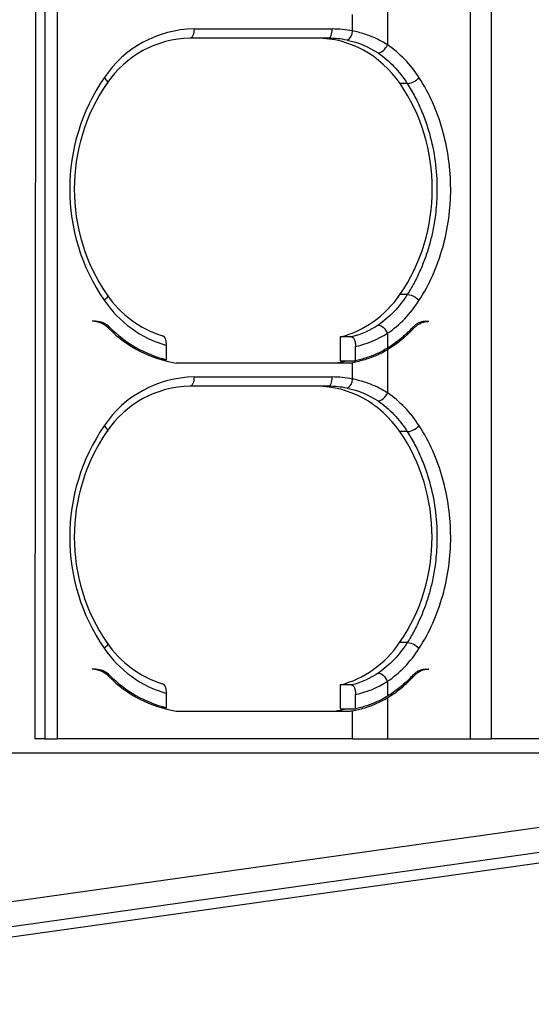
# Model space of a CAD drawing. Header units: millimetres. Extents: x 0 to 559, y 0 to 432.
# Tile 9 of 47: x 238 to 249, y 303 to 324. Entities that reach past the tile are written whole.
import ezdxf

# ---------------------------------------------------------------- set-up
doc = ezdxf.new("R2010")
doc.units = ezdxf.units.MM
doc.header["$LTSCALE"] = 2
doc.layers.add('DIMENSIONS', color=140, linetype='Continuous', lineweight=25)
doc.styles.add('SLDTEXTSTYLE0', font='TXT', dxfattribs={"width": 0.7})
doc.dimstyles.new('SLDDIMSTYLE4', dxfattribs={"dimtxt": 4.316016, "dimasz": 6.604, "dimexe": 0, "dimexo": 0.0625, "dimgap": 1.079004, "dimtad": 0, "dimtih": 1, "dimtoh": 1, "dimdec": 4, "dimlfac": 2, "dimzin": 12, "dimdsep": 46, "dimtxsty": 'SLDTEXTSTYLE0', "dimsah": 1, "dimcen": 0.09, "dimadec": 0, "dimazin": 3, "dimtfac": 1, "dimtdec": 0, "dimtofl": 0, "dimtmove": 0, "dimatfit": 3, "dimfxl": 0, "dimfrac": 2, "dimtolj": 1, "dimtzin": 12, "dimarcsym": 0})

# ---------------------------------------------------------------- blocks, each defined once
blk = doc.blocks.new('_D_8')
at = {"layer": 'DIMENSIONS'}
for p, q in [((260.161, 341.023), (281.575, 338.014)), ((260.161, 307.247), (281.575, 310.256))]:
    blk.add_line(p, q, dxfattribs=at)
for start, end in [(172, 177.71495), (181.42091, 188)]:
    blk.add_arc((380.328, 324.135), 106.074, start, end, dxfattribs=at)
for points in [[(275.287, 338.898), (273.561, 332.442), (275.581, 332.222)], [(275.287, 309.372), (275.581, 316.048), (273.561, 315.827)]]:
    blk.add_solid(points, dxfattribs=at)
at = {"layer": 'DIMENSIONS', "insert": (269.138, 326.962), "char_height": 4.2333, "attachment_point": 1, "style": 'SLDTEXTSTYLE0'}
blk.add_mtext('16°', dxfattribs=at)

msp = doc.modelspace()

# ---------------------------------------------------------------- linework, layer by layer
for p, q in [((238.777821, 339.434961), (238.758026, 308.434961)), ((238.972587, 339.434961), (238.972587, 308.434961)), ((239.238351, 339.434961), (239.238351, 308.434961)), ((248.14802, 339.434961), (248.14802, 308.434961)), ((248.600951, 339.434961), (248.600951, 308.434961)), ((246.362424, 324.322508), (246.362424, 323.392709)), ((245.607542, 323.691565), (245.607542, 324.043566)), ((242.188879, 323.734961), (245.170536, 323.734961)), ((245.086051, 323.534961), (242.104394, 323.534961)), ((246.789548, 322.559839), (246.632977, 322.55984)), ((246.789548, 318.010083), (246.630072, 318.010083)), ((240.065117, 317.434961), (239.989688, 317.434961)), ((240.326102, 317.306389), (240.368512, 317.306389)), ((246.879241, 317.281241), (246.923867, 317.281241)), ((247.188269, 317.434961), (247.257499, 317.434961)), ((245.344133, 317.097396), (245.343807, 316.586787)), ((245.588666, 317.097396), (245.344134, 317.097394)), ((246.362432, 317.17719), (246.362447, 316.856083)), ((241.594989, 316.607387), (241.594989, 316.915669)), ((245.67356, 316.586787), (245.673559, 316.892042)), ((246.362424, 316.822508), (246.362424, 315.892709)), ((241.594989, 316.607387), (241.480835, 316.607387)), ((245.343807, 316.586787), (245.67356, 316.586787)), ((245.556048, 316.534961), (241.803366, 316.534961)), ((245.607542, 316.191565), (245.607542, 316.543566)), ((242.188879, 316.234961), (245.170536, 316.234961)), ((245.086051, 316.034961), (242.104394, 316.034961)), ((246.789548, 315.059839), (246.628188, 315.05984)), ((246.789548, 310.510083), (246.625283, 310.510083)), ((240.065117, 309.934961), (239.989688, 309.934961)), ((240.326102, 309.806389), (240.368512, 309.806389)), ((247.188269, 309.934961), (247.257499, 309.934961)), ((245.339344, 309.597396), (245.339018, 309.086787)), ((245.588666, 309.597396), (245.339345, 309.597394)), ((246.362432, 309.67719), (246.362447, 309.356083)), ((246.923868, 309.781242), (246.879242, 309.781242)), ((241.594989, 309.107387), (241.594989, 309.415669)), ((245.67356, 309.086787), (245.673559, 309.392042)), ((246.362427, 309.322511), (246.362427, 308.434961)), ((241.594989, 309.107387), (241.480835, 309.107387)), ((241.803366, 309.034961), (245.556048, 309.034961)), ((245.339018, 309.086787), (245.67356, 309.086787)), ((245.607542, 308.434961), (245.607542, 309.043566)), ((238.972587, 308.434961), (238.758026, 308.434961)), ((238.972587, 308.434961), (239.238351, 308.434961)), ((245.607542, 308.434961), (239.238351, 308.434961)), ((245.607542, 308.434961), (246.362427, 308.434961)), ((246.362427, 308.434961), (248.14802, 308.434961)), ((248.14802, 308.434961), (248.600951, 308.434961)), ((255.028055, 308.434961), (248.600951, 308.434961)), ((236.575127, 308.134961), (257.872494, 308.134961)), ((257.872494, 307.685321), (228.151148, 303.508259)), ((257.843243, 307.140922), (228.121898, 302.96386)), ((227.924392, 302.716044), (257.645738, 306.893107))]:
    msp.add_line(p, q)
at = {"flags": 128}
for points in [[(242.188879, 323.734961), (242.187255, 323.695943), (242.182448, 323.658424), (242.17464, 323.623847), (242.164134, 323.59354), (242.151331, 323.568667), (242.136725, 323.550185), (242.120876, 323.538804), (242.104394, 323.534961)], [(245.086051, 323.534961), (245.102533, 323.538804), (245.118382, 323.550185), (245.132988, 323.568667), (245.145791, 323.59354), (245.156297, 323.623847), (245.164105, 323.658424), (245.168912, 323.695943), (245.170536, 323.734961)], [(240.30873, 322.559841), (240.322452, 322.562185), (240.330126, 322.569127), (240.331457, 322.5804), (240.326395, 322.595571), (240.315133, 322.614057), (240.298104, 322.635147), (240.275963, 322.658032), (240.249561, 322.681831)], [(240.30873, 318.010081), (240.322452, 318.007737), (240.330126, 318.000795), (240.331457, 317.989522), (240.326395, 317.974351), (240.315133, 317.955865), (240.298104, 317.934775), (240.275963, 317.91189), (240.249561, 317.888091)], [(242.188879, 316.234961), (242.187255, 316.195943), (242.182448, 316.158424), (242.17464, 316.123847), (242.164134, 316.09354), (242.151331, 316.068667), (242.136725, 316.050185), (242.120876, 316.038804), (242.104394, 316.034961)], [(245.086051, 316.034961), (245.102533, 316.038804), (245.118382, 316.050185), (245.132988, 316.068667), (245.145791, 316.09354), (245.156297, 316.123847), (245.164105, 316.158424), (245.168912, 316.195943), (245.170536, 316.234961)], [(240.30873, 315.059841), (240.322452, 315.062185), (240.330126, 315.069127), (240.331457, 315.0804), (240.326395, 315.095571), (240.315133, 315.114057), (240.298104, 315.135147), (240.275963, 315.158032), (240.249561, 315.181831)], [(240.30873, 310.510081), (240.322452, 310.507737), (240.330126, 310.500795), (240.331457, 310.489522), (240.326395, 310.474351), (240.315133, 310.455865), (240.298104, 310.434775), (240.275963, 310.41189), (240.249561, 310.388091)]]:
    msp.add_lwpolyline(points, dxfattribs=at)
for centre, radius, start, end in [((242.223836, 321.358417), 2.376801, 90.8427151, 146.1648905), ((245.170233, 321.50983), 2.225131, 78.6657782, 89.9922046), ((245.388574, 323.688505), 0.21899, 297.793847, 0.8007376), ((242.136762, 321.334457), 2.200742, 90.8427151, 146.1648905), ((245.085771, 321.474654), 2.060307, 78.665794, 89.9922046), ((243.751639, 320.284961), 4.243764, 145.6117288, 214.3882712), ((243.632567, 320.284961), 4.027775, 145.6117288, 214.3882712), ((242.268801, 319.264913), 2.443966, 214.2881867, 253.9959931), ((242.182448, 319.289324), 2.268762, 214.3224994, 252.772172), ((239.985498, 316.918401), 0.516577, 44.6194375, 89.5352249), ((240.061606, 317.004425), 0.43055, 44.5350579, 89.53277), ((242.229058, 319.144299), 2.643834, 224.8036987, 260.7342985), ((242.241967, 319.168079), 2.641159, 224.819509, 255.8205265), ((245.168534, 319.012386), 2.507549, 278.890068, 280.0829957), ((242.223836, 313.858417), 2.376801, 90.8427151, 146.1648905), ((245.170233, 314.00983), 2.225131, 78.6657782, 89.9922046), ((245.388574, 316.188505), 0.21899, 297.793847, 0.8007376), ((242.136762, 313.834457), 2.200742, 90.8427151, 146.1648905), ((245.085771, 313.974654), 2.060307, 78.665794, 89.9922046), ((243.751639, 312.784961), 4.243764, 145.6117288, 214.3882712), ((243.632567, 312.784961), 4.027775, 145.6117288, 214.3882712), ((242.182448, 311.789324), 2.268762, 214.3224994, 252.772172), ((242.268801, 311.764913), 2.443966, 214.2881867, 253.9959931), ((239.985498, 309.418401), 0.516577, 44.6194375, 89.5352249), ((240.061606, 309.504425), 0.43055, 44.5350579, 89.53277), ((242.241967, 311.668079), 2.641159, 224.819509, 255.8205265), ((242.229058, 311.644299), 2.643834, 224.8036987, 260.7342985), ((245.168534, 311.512386), 2.507549, 278.890068, 280.0829956)]:
    msp.add_arc(centre, radius, start, end)
for centre, major_axis, start_param, end_param in [((244.846146, 321.034961), (0.008519, 2.499988), 5.371460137, 6.286256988), ((243.967308, 320.284961), (0.012709, 3.729588), 4.059461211, 5.371460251), ((244.845189, 319.534961), (0.008519, 2.499988), 3.368619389, 4.059461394), ((244.845189, 319.534961), (0.010325, 3.029986), 3.285500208, 3.377591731), ((244.841357, 313.534961), (0.008519, 2.499988), 5.371460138, 6.286256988), ((243.962519, 312.784961), (0.012709, 3.729588), 4.05946121, 5.371460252), ((244.8404, 312.034961), (0.008519, 2.499988), 3.368619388, 4.059461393), ((244.8404, 312.034961), (0.010325, 3.029986), 3.285500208, 3.377591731)]:
    msp.add_ellipse(centre, major_axis=major_axis, ratio=0.901446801, start_param=start_param, end_param=end_param)
for points, knots in [([(246.362423, 323.392709), (246.322685, 323.417206), (246.243966, 323.465732), (246.120252, 323.528048), (245.994546, 323.581994), (245.866912, 323.626984), (245.738359, 323.664149), (245.650825, 323.682494), (245.607541, 323.691565)], [0, 0, 0, 0, 0.175182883, 0.347021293, 0.515439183, 0.680423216, 0.841975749, 1, 1, 1, 1]), ([(246.159424, 323.218078), (246.185835, 323.214442), (246.22686, 323.228932), (246.307578, 323.298371), (246.34305, 323.349689), (246.362424, 323.392709)], [0, 0, 0, 0, 0.5, 0.5, 1, 1, 1, 1]), ([(246.789547, 322.559839), (246.813641, 322.555578), (246.859165, 322.564397), (246.96312, 322.613482), (247.015424, 322.650856), (247.04788, 322.681814)], [0, 0, 0, 0, 0.5, 0.5, 1, 1, 1, 1]), ([(246.789548, 322.559839), (246.818384, 322.513291), (246.876055, 322.420194), (246.955685, 322.274409), (247.030036, 322.124526), (247.098447, 321.970407), (247.16089, 321.812516), (247.217172, 321.651155), (247.30921, 321.348506), (247.403536, 320.894392), (247.434164, 320.432113), (247.426883, 320.026206), (247.399812, 319.712509), (247.33903, 319.365955), (247.266471, 319.073132), (247.177642, 318.795732), (247.066902, 318.52066), (246.93906, 318.256397), (246.8394, 318.092212), (246.789548, 318.010083)], [0, 0, 0, 0, 0.035798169, 0.071595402, 0.107389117, 0.14318147, 0.178972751, 0.214762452, 0.250550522, 0.376603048, 0.500075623, 0.533021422, 0.625059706, 0.692562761, 0.749726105, 0.812216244, 0.874758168, 0.93735171, 1, 1, 1, 1]), ([(247.047841, 317.888007), (247.157977, 318.059999), (247.351811, 318.42046), (247.496051, 318.820446), (247.66911, 319.434065), (247.727034, 319.861439), (247.726119, 320.505136), (247.6961, 320.935092), (247.566018, 321.555929), (247.351039, 322.150867), (247.157815, 322.510126), (247.04788, 322.681814)], [0, 0, 0, 0, 0.125, 0.25, 0.25, 0.5, 0.5, 0.625, 0.75, 0.875, 1, 1, 1, 1]), ([(246.789548, 318.010083), (246.813435, 318.014295), (246.858535, 318.005694), (246.962427, 317.956787), (247.015127, 317.91924), (247.047841, 317.888007)], [0, 0, 0, 0, 0.5, 0.5, 1, 1, 1, 1]), ([(246.15941, 317.351835), (246.185518, 317.355431), (246.226122, 317.341394), (246.306905, 317.272339), (246.342832, 317.220718), (246.362432, 317.17719)], [0, 0, 0, 0, 0.5, 0.5, 1, 1, 1, 1]), ([(246.909798, 317.30638), (246.87815, 317.273095), (246.813961, 317.205585), (246.711083, 317.110735), (246.601582, 317.019853), (246.485349, 316.933571), (246.403766, 316.88213), (246.36245, 316.856078)], [0, 0, 0, 0, 0.189302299, 0.383947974, 0.583942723, 0.789291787, 1, 1, 1, 1]), ([(247.188269, 317.434961), (247.167527, 317.433897), (247.129803, 317.431962), (247.07987, 317.418668), (247.026034, 317.397228), (246.968012, 317.363308), (246.928543, 317.324711), (246.909798, 317.30638)], [0, 0, 0, 0, 0.204402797, 0.371765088, 0.502059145, 0.763513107, 1, 1, 1, 1]), ([(246.923868, 317.281242), (246.937705, 317.29527), (246.967797, 317.325779), (247.022059, 317.366151), (247.088792, 317.402163), (247.168747, 317.429321), (247.226865, 317.433014), (247.257499, 317.434961)], [0, 0, 0, 0, 0.148178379, 0.322267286, 0.522271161, 0.74818558, 1, 1, 1, 1]), ([(241.594989, 316.915669), (241.594618, 316.931262), (241.593933, 316.96009), (241.588742, 316.997996), (241.582306, 317.026912), (241.575775, 317.047709), (241.563776, 317.078655), (241.543151, 317.113634), (241.521071, 317.11953), (241.510504, 317.122351)], [0, 0, 0, 0, 0.146739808, 0.271292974, 0.373692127, 0.45396206, 0.512124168, 0.766538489, 1, 1, 1, 1]), ([(245.588665, 317.097399), (245.593521, 317.0968), (245.603688, 317.095545), (245.619037, 317.084877), (245.634492, 317.066431), (245.647474, 317.041729), (245.658619, 317.010322), (245.667496, 316.972733), (245.67281, 316.930868), (245.673338, 316.903436), (245.673558, 316.892042)], [0, 0, 0, 0, 0.108642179, 0.227443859, 0.355472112, 0.490927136, 0.593547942, 0.741829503, 0.892772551, 1, 1, 1, 1]), ([(246.362424, 316.822508), (246.32389, 316.800364), (246.247141, 316.75626), (246.126411, 316.698962), (246.002334, 316.648567), (245.874423, 316.605851), (245.743104, 316.569979), (245.65275, 316.552374), (245.607542, 316.543566)], [0, 0, 0, 0, 0.1688188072, 0.3362371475, 0.5026551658, 0.6684802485, 0.8341241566, 1, 1, 1, 1]), ([(246.36245, 316.856078), (246.325831, 316.834745), (246.253295, 316.792488), (246.140079, 316.737514), (246.025476, 316.68928), (245.90939, 316.648267), (245.792518, 316.613549), (245.712966, 316.595652), (245.67356, 316.586787)], [0, 0, 0, 0, 0.174751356, 0.346150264, 0.514281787, 0.679236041, 0.841108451, 1, 1, 1, 1]), ([(246.362423, 315.892709), (246.322685, 315.917206), (246.243966, 315.965732), (246.120252, 316.028048), (245.994546, 316.081994), (245.866912, 316.126984), (245.738359, 316.164149), (245.650825, 316.182494), (245.607541, 316.191565)], [0, 0, 0, 0, 0.1751828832, 0.3470212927, 0.5154391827, 0.6804232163, 0.8419757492, 1, 1, 1, 1]), ([(246.159424, 315.718078), (246.185835, 315.714442), (246.22686, 315.728932), (246.307578, 315.798371), (246.34305, 315.849689), (246.362424, 315.892709)], [0, 0, 0, 0, 0.5, 0.5, 1, 1, 1, 1]), ([(246.789547, 315.059839), (246.813641, 315.055578), (246.859165, 315.064397), (246.96312, 315.113482), (247.015424, 315.150856), (247.04788, 315.181814)], [0, 0, 0, 0, 0.5, 0.5, 1, 1, 1, 1]), ([(247.047841, 310.388007), (247.157977, 310.559999), (247.351811, 310.92046), (247.496051, 311.320446), (247.66911, 311.934065), (247.727034, 312.361439), (247.726119, 313.005136), (247.6961, 313.435092), (247.566018, 314.055929), (247.351039, 314.650867), (247.157815, 315.010126), (247.04788, 315.181814)], [0, 0, 0, 0, 0.125, 0.25, 0.25, 0.5, 0.5, 0.625, 0.75, 0.875, 1, 1, 1, 1]), ([(246.789548, 315.059839), (246.818384, 315.013291), (246.876055, 314.920194), (246.955685, 314.774409), (247.030036, 314.624526), (247.098447, 314.470407), (247.16089, 314.312516), (247.217172, 314.151155), (247.30921, 313.848506), (247.403536, 313.394391), (247.434164, 312.932113), (247.426883, 312.526206), (247.399812, 312.212509), (247.33903, 311.865955), (247.266471, 311.573132), (247.177642, 311.295732), (247.066902, 311.02066), (246.93906, 310.756397), (246.8394, 310.592212), (246.789548, 310.510083)], [0, 0, 0, 0, 0.035798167, 0.071595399, 0.107389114, 0.143181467, 0.178972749, 0.214762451, 0.250550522, 0.376603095, 0.500075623, 0.533021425, 0.625059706, 0.692562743, 0.749726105, 0.81221623, 0.874758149, 0.937351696, 1, 1, 1, 1]), ([(246.789548, 310.510083), (246.813435, 310.514295), (246.858535, 310.505694), (246.962427, 310.456787), (247.015127, 310.41924), (247.047841, 310.388007)], [0, 0, 0, 0, 0.5, 0.5, 1, 1, 1, 1]), ([(246.15941, 309.851835), (246.185518, 309.855431), (246.226122, 309.841394), (246.306905, 309.772339), (246.342832, 309.720718), (246.362432, 309.67719)], [0, 0, 0, 0, 0.5, 0.5, 1, 1, 1, 1]), ([(246.909798, 309.80638), (246.87815, 309.773095), (246.813961, 309.705585), (246.711083, 309.610735), (246.601582, 309.519853), (246.485349, 309.433571), (246.403766, 309.38213), (246.36245, 309.356078)], [0, 0, 0, 0, 0.189302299, 0.383947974, 0.583942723, 0.789291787, 1, 1, 1, 1]), ([(247.188269, 309.934961), (247.167527, 309.933897), (247.129803, 309.931962), (247.07987, 309.918668), (247.026034, 309.897228), (246.968012, 309.863308), (246.928543, 309.824711), (246.909798, 309.80638)], [0, 0, 0, 0, 0.2044027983, 0.3717650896, 0.5020591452, 0.7635131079, 1, 1, 1, 1]), ([(247.257499, 309.934961), (247.236649, 309.934171), (247.195583, 309.932615), (247.135439, 309.919367), (247.077993, 309.89803), (247.023393, 309.867754), (246.971282, 309.829295), (246.939824, 309.797413), (246.923868, 309.781242)], [0, 0, 0, 0, 0.17138194, 0.337539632, 0.50091761, 0.664085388, 0.82962227, 1, 1, 1, 1]), ([(241.594989, 309.415669), (241.594618, 309.431262), (241.593933, 309.46009), (241.588742, 309.497996), (241.582306, 309.526912), (241.575775, 309.547709), (241.563776, 309.578655), (241.543151, 309.613634), (241.521071, 309.61953), (241.510504, 309.622351)], [0, 0, 0, 0, 0.146739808, 0.271292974, 0.373692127, 0.45396206, 0.512124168, 0.76653849, 1, 1, 1, 1]), ([(245.588665, 309.597399), (245.593521, 309.5968), (245.603688, 309.595545), (245.619037, 309.584877), (245.634492, 309.566431), (245.647474, 309.541729), (245.658619, 309.510322), (245.667496, 309.472733), (245.67281, 309.430868), (245.673338, 309.403436), (245.673558, 309.392042)], [0, 0, 0, 0, 0.108642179, 0.227443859, 0.355472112, 0.490927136, 0.593547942, 0.741829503, 0.892772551, 1, 1, 1, 1]), ([(246.362427, 309.322511), (246.404865, 309.34896), (246.488641, 309.401175), (246.607954, 309.489), (246.720276, 309.581613), (246.825721, 309.678348), (246.891464, 309.74727), (246.923868, 309.781242)], [0, 0, 0, 0, 0.2109154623, 0.4163680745, 0.6163627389, 0.8109047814, 1, 1, 1, 1]), ([(245.607542, 309.043566), (245.650836, 309.051982), (245.738235, 309.068973), (245.866572, 309.103666), (245.993937, 309.145658), (246.119511, 309.19604), (246.24338, 309.254249), (246.322484, 309.299607), (246.362427, 309.322511)], [0, 0, 0, 0, 0.15884444, 0.32066021, 0.485570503, 0.65369171, 0.825133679, 1, 1, 1, 1]), ([(246.36245, 309.356078), (246.325831, 309.334745), (246.253295, 309.292488), (246.140079, 309.237514), (246.025476, 309.18928), (245.90939, 309.148267), (245.792518, 309.113549), (245.712966, 309.095652), (245.67356, 309.086787)], [0, 0, 0, 0, 0.174751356, 0.346150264, 0.514281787, 0.679236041, 0.841108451, 1, 1, 1, 1])]:
    msp.add_open_spline(points, degree=3, knots=knots)
for points in [[(245.490686, 323.494778), (245.736239, 323.445598), (245.962673, 323.350986), (246.159424, 323.218078)], [(247.04788, 322.681814), (246.860849, 322.973869), (246.628576, 323.214165), (246.362424, 323.392709)], [(246.159424, 323.218078), (246.402493, 323.053841), (246.618692, 322.828558), (246.789548, 322.559839)], [(246.789548, 318.010083), (246.618665, 317.74134), (246.40247, 317.516068), (246.15941, 317.351834)], [(246.362432, 317.17719), (246.628545, 317.355708), (246.860821, 317.595999), (247.047841, 317.888007)], [(246.15941, 317.351834), (245.989097, 317.236794), (245.79678, 317.150348), (245.588665, 317.097399)], [(246.923867, 317.281241), (246.754905, 317.098729), (246.566555, 316.944666), (246.362424, 316.822508)], [(245.673559, 316.892042), (245.917484, 316.946412), (246.150366, 317.04065), (246.362432, 317.17719)], [(245.490686, 315.994778), (245.736239, 315.945598), (245.962673, 315.850986), (246.159424, 315.718078)], [(247.04788, 315.181814), (246.860849, 315.473869), (246.628576, 315.714165), (246.362424, 315.892709)], [(246.159424, 315.718078), (246.402493, 315.553841), (246.618692, 315.328558), (246.789548, 315.059839)], [(246.789548, 310.510083), (246.618665, 310.24134), (246.40247, 310.016068), (246.15941, 309.851834)], [(246.362432, 309.67719), (246.628545, 309.855708), (246.860821, 310.095999), (247.047841, 310.388007)], [(246.15941, 309.851834), (245.989097, 309.736794), (245.79678, 309.650348), (245.588665, 309.597399)], [(245.673559, 309.392042), (245.917484, 309.446412), (246.150366, 309.54065), (246.362432, 309.67719)]]:
    msp.add_open_spline(points, degree=3)

# ---------------------------------------------------------------- dimensions: what is measured, and where the dimension line sits
at = {"layer": 'DIMENSIONS'}
dim = msp.add_angular_dim_2l(base=(274.681299, 333.642709), line1=((257.645738, 306.893107), (227.924392, 302.716044)), line2=((227.924392, 345.553878), (257.645738, 341.376815)), dimstyle='SLDDIMSTYLE4', dxfattribs=at)
dim.commit()
dim.dimension.update_dxf_attribs({"geometry": '_D_8', "text_midpoint": (274.257346, 324.934443), "dimtype": 162})

doc.saveas('drawing.dxf')
